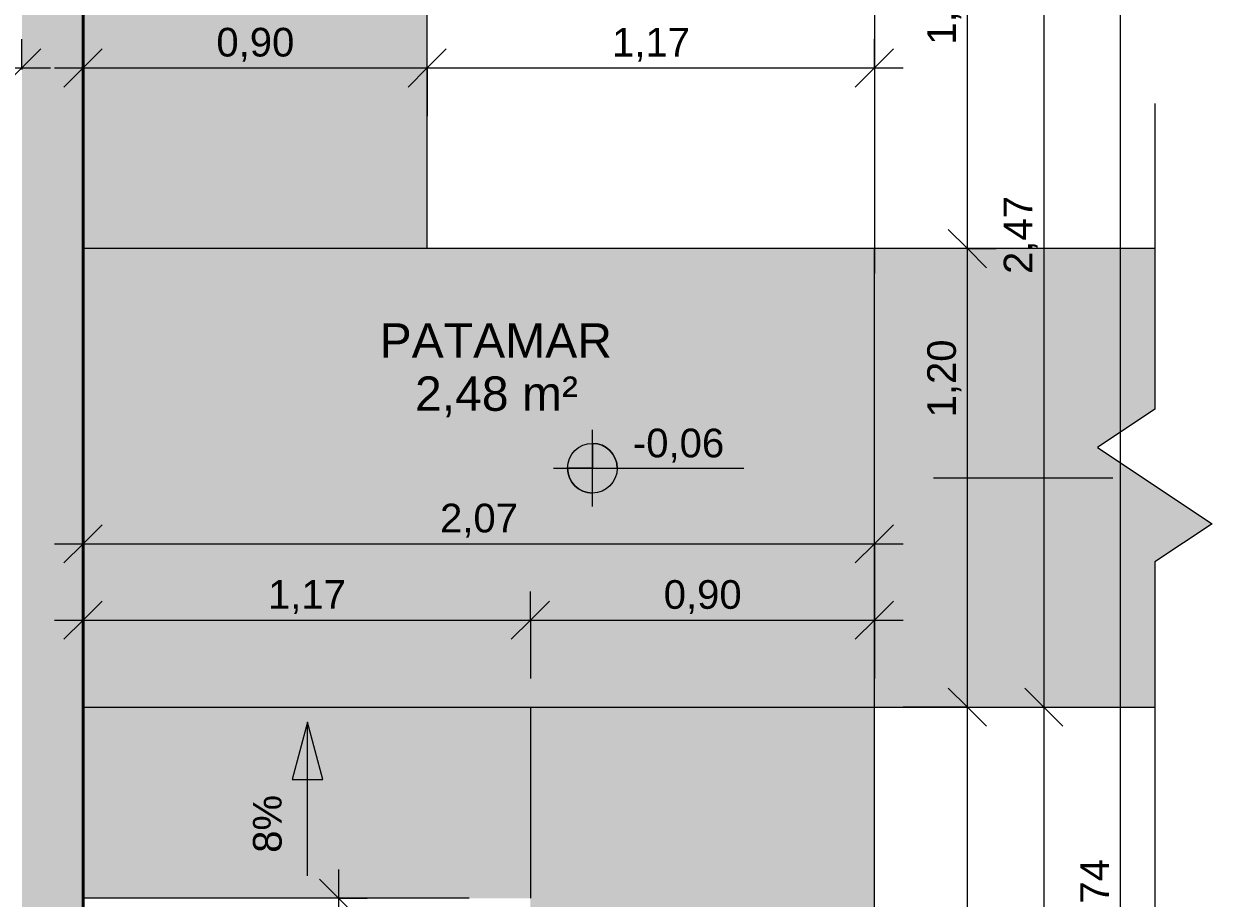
# Model space of a CAD drawing. Header units: metres. Extents: x -10.5 to 2.8, y -19.6 to -9.5.
# Tile 38 of 39: x -0.8 to 2.3, y -14.2 to -11.9. Entities that reach past the tile are written whole.
import ezdxf

# ---------------------------------------------------------------- set-up
doc = ezdxf.new("R2010")
doc.units = ezdxf.units.M
for name, color, linetype, lineweight in [('A-ANNO-DIMS', 7, 'Continuous', 9), ('A-ANNO-DIMS-50', 7, 'Continuous', 9), ('A-DETL-GENF', 7, 'Continuous', 5), ('A-FLOR', 7, 'Continuous', 5), ('A-FLOR-PATT', 7, 'Continuous', 5), ('A-WALL-PATT', 7, 'Continuous', 5), ('G-ANNO-DIMS', 7, 'Continuous', 9), ('G-ANNO-TEXT', 7, 'Continuous', 9), ('I-WALL', 7, 'Continuous', 5)]:
    doc.layers.add(name, color=color, linetype=linetype, lineweight=lineweight)
doc.layers.add('A-DETL', color=7, linetype='Continuous', lineweight=5, true_color=0x00a600)
doc.styles.add('Arial_1', font='arial.ttf', dxfattribs={"height": 0.075})
doc.styles.add('Arial_3', font='arial.ttf', dxfattribs={"height": 0.09})
doc.dimstyles.new('Com_linha__ref__contínua__-_Cor_Vermelha_Arial_1_5mm', dxfattribs={"dimscale": 0.3048, "dimtxt": 0.076519, "dimasz": 0.328084, "dimexe": 0.246063, "dimexo": 0.246063, "dimgap": 0.024606, "dimtad": 1, "dimrnd": 0.01, "dimzin": 0, "dimdsep": 46, "dimtxsty": 'Arial_1', "dimblk1": 'OBLIQUE', "dimblk2": 'OBLIQUE', "dimsah": 1, "dimcen": 0.09, "dimdle": 0.246063, "dimazin": 0, "dimtfac": 1, "dimtdec": 4, "dimtix": 1, "dimtmove": 0, "dimatfit": 3, "dimfxl": 1, "dimtvp": 1, "dimtolj": 1, "dimtzin": 0, "dimarcsym": 2})
doc.dimstyles.new('Com_linha__ref__contínua__-_Cor_Vermelha_Arial_1_5mm_1', dxfattribs={"dimscale": 0.3048, "dimtxt": 0.076519, "dimasz": 0.328084, "dimexe": 0.246063, "dimexo": 0.246063, "dimgap": 0.024606, "dimtad": 1, "dimrnd": 0.01, "dimzin": 0, "dimdsep": 46, "dimtxsty": 'Arial_1', "dimblk1": 'OBLIQUE', "dimblk2": 'OBLIQUE', "dimsah": 1, "dimcen": 0.09, "dimdle": 0.246063, "dimazin": 0, "dimtfac": 1, "dimtdec": 4, "dimtix": 1, "dimtmove": 2, "dimatfit": 3, "dimfxl": 1, "dimtvp": 1, "dimtolj": 1, "dimtzin": 0, "dimarcsym": 2})
doc.dimstyles.new('Com_linha__ref__contínua__-_Cor_Vermelha_Arial_1_5mm_2_1', dxfattribs={"dimscale": 0.3048, "dimtxt": 0.076519, "dimasz": 0.328084, "dimexe": 0.246063, "dimexo": 0.246063, "dimgap": 0.024606, "dimtad": 1, "dimdec": 1, "dimlfac": 100, "dimrnd": 0.1, "dimdsep": 46, "dimtxsty": 'Arial_1', "dimblk1": 'OBLIQUE', "dimblk2": 'OBLIQUE', "dimsah": 1, "dimcen": 0.09, "dimdle": 0.246063, "dimazin": 0, "dimtfac": 1, "dimtdec": 4, "dimtix": 1, "dimtmove": 2, "dimatfit": 3, "dimfxl": 1, "dimtvp": 1, "dimtolj": 1, "dimtzin": 0, "dimarcsym": 2})

# ---------------------------------------------------------------- blocks, each defined once
blk = doc.blocks.new('Linha de interrupção - Linha de interrupção-2104210-NIVEL TERREO')
at = {"layer": 'A-DETL-GENF'}
for p, q in [((0.1, 0.15), (-0.1, -0.15)), ((0.2, 0), (0.1, 0.15)), ((-0.2, 0), (-1.2344, 0)), ((-0.1, -0.15), (-0.2, 0)), ((1, 0), (0.2, 0))]:
    blk.add_line(p, q, dxfattribs=at)
blk = doc.blocks.new('Elevações de ponto - Cota de elevação - planta-402364-NIVEL TERREO')
at = {"layer": 'G-ANNO-DIMS'}
h = blk.add_hatch(color=256, dxfattribs=at)
edge = h.paths.add_edge_path()
edge.add_line((-0.002, 0.0013), (-0.002, 0))
edge.add_line((-0.002, 0), (-0.0033, 0))
edge.add_arc((-0.002, 0), 0.0013, 90, 180, ccw=False)
h = blk.add_hatch(color=256, dxfattribs=at)
edge = h.paths.add_edge_path()
edge.add_arc((-0.002, 0), 0.0013, -90, 0, ccw=False)
edge.add_line((-0.002, -0.0013), (-0.002, 0))
edge.add_line((-0.002, 0), (-0.0007, 0))
for p, q in [((-0.002, -0.002), (-0.002, 0.002)), ((-0.002, 0.0013), (-0.002, 0)), ((-0.00403, 0), (0.005929, 0)), ((-0.002, 0), (-0.0033, 0)), ((-0.002, -0.0013), (-0.002, 0)), ((-0.002, 0), (-0.0007, 0))]:
    blk.add_line(p, q, dxfattribs=at)
blk.add_circle((-0.002, 0), 0.0013, dxfattribs=at)
for start, end in [(360, 90), (180, 270)]:
    blk.add_arc((-0.002, 0), 0.0013, start, end, dxfattribs=at)
blk = doc.blocks.new('DIMBLOCK35-NIVEL TERREO')
at = {"layer": 'A-ANNO-DIMS-50', "color": 242, "true_color": 0xbd2b2e, "transparency": 16777216}
for p, q in [((1.8494, -11.235), (1.7994, -11.185)), ((1.8494, -11.235), (-0.5886, -11.235)), ((1.8494, -11.235), (1.8494, -13.705)), ((1.8494, -11.235), (1.8994, -11.285)), ((1.8494, -11.235), (1.9244, -11.235)), ((1.8494, -13.705), (1.7994, -13.655)), ((1.8494, -13.705), (1.8451, -13.705)), ((1.8494, -13.705), (1.8994, -13.755)), ((1.8494, -13.705), (1.9244, -13.705))]:
    blk.add_line(p, q, dxfattribs=at)
at = {"layer": 'A-ANNO-DIMS-50', "color": 0, "transparency": 16777216, "insert": (1.7445, -12.5713), "char_height": 0.075, "width": 0.242979, "attachment_point": 1, "rotation": 90, "line_spacing_factor": 0.941778, "style": 'Arial_1'}
blk.add_mtext('2,47', dxfattribs=at)
blk = doc.blocks.new('_Oblique')
at = {"color": 0, "linetype": 'ByBlock', "lineweight": -2}
blk.add_line((-0.5, -0.5), (0.5, 0.5), dxfattribs=at)
blk = doc.blocks.new('DIMBLOCK36-NIVEL TERREO')
at = {"layer": 'A-ANNO-DIMS-50', "color": 242, "true_color": 0xbd2b2e, "transparency": 16777216}
for p, q in [((1.8494, -13.705), (1.7994, -13.655)), ((1.8494, -13.705), (1.8451, -13.705)), ((1.8494, -13.705), (1.8494, -18.15)), ((1.8494, -13.705), (1.8994, -13.755)), ((1.8494, -13.705), (1.9244, -13.705)), ((1.8494, -18.075), (1.7994, -18.025)), ((1.8494, -18.075), (1.4814, -18.075)), ((1.8494, -18.075), (1.8994, -18.125)), ((1.8494, -18.075), (1.9244, -18.075))]:
    blk.add_line(p, q, dxfattribs=at)
at = {"layer": 'A-ANNO-DIMS-50', "color": 0, "transparency": 16777216, "insert": (1.7445, -15.9913), "char_height": 0.075, "width": 0.242979, "attachment_point": 1, "rotation": 90, "line_spacing_factor": 0.941778, "style": 'Arial_1'}
blk.add_mtext('4,37', dxfattribs=at)
blk = doc.blocks.new('DIMBLOCK37-NIVEL TERREO')
at = {"layer": 'A-ANNO-DIMS-50', "color": 242, "true_color": 0xbd2b2e, "transparency": 16777216}
for p, q in [((2.0494, -10.335), (1.9994, -10.285)), ((2.0494, -10.26), (2.0494, -18.15)), ((2.0494, -10.335), (0.3114, -10.335)), ((2.0494, -10.335), (2.0994, -10.385)), ((2.0494, -10.335), (2.1244, -10.335)), ((2.0494, -18.075), (1.9994, -18.025)), ((2.0494, -18.075), (1.4814, -18.075)), ((2.0494, -18.075), (2.0994, -18.125)), ((2.0494, -18.075), (2.1244, -18.075))]:
    blk.add_line(p, q, dxfattribs=at)
at = {"layer": 'A-ANNO-DIMS-50', "color": 0, "transparency": 16777216, "insert": (1.9445, -14.3063), "char_height": 0.075, "width": 0.242979, "attachment_point": 1, "rotation": 90, "line_spacing_factor": 0.941778, "style": 'Arial_1'}
blk.add_mtext('7,74', dxfattribs=at)
blk = doc.blocks.new('DIMBLOCK39-NIVEL TERREO')
at = {"layer": 'A-ANNO-DIMS-50', "color": 242, "true_color": 0xbd2b2e, "transparency": 16777216}
for p, q in [((-0.6636, -11.8321), (-0.6636, -11.7571)), ((1.4064, -11.8321), (1.4064, -11.7571)), ((-0.6636, -11.8321), (-0.6136, -11.7821)), ((1.4064, -11.8321), (1.4564, -11.7821)), ((-0.7386, -11.8321), (1.4814, -11.8321)), ((-0.6636, -11.8321), (-0.7136, -11.8821)), ((-0.6636, -11.8321), (-0.6636, -11.8364)), ((1.4064, -11.8321), (1.3564, -11.8821)), ((1.4064, -11.8321), (1.4064, -12.43))]:
    blk.add_line(p, q, dxfattribs=at)
at = {"layer": 'A-ANNO-DIMS-50', "color": 0, "transparency": 16777216, "insert": (0.3461, -11.7272), "char_height": 0.075, "width": 0.242979, "attachment_point": 1, "line_spacing_factor": 0.941778, "style": 'Arial_1'}
blk.add_mtext('2,07', dxfattribs=at)
blk = doc.blocks.new('DIMBLOCK40-NIVEL TERREO')
at = {"layer": 'A-ANNO-DIMS-50', "color": 242, "true_color": 0xbd2b2e, "transparency": 16777216}
for p, q in [((0.2364, -10.0696), (0.2364, -9.9946)), ((1.4064, -10.0696), (1.4064, -9.9946)), ((0.2364, -10.0696), (0.2864, -10.0196)), ((1.4064, -10.0696), (1.4564, -10.0196)), ((0.1614, -10.0696), (1.4814, -10.0696)), ((0.2364, -10.0696), (0.1864, -10.1196)), ((0.2364, -10.0696), (0.2364, -10.26)), ((1.4064, -10.0696), (1.3564, -10.1196)), ((1.4064, -10.0696), (1.4064, -12.5698))]:
    blk.add_line(p, q, dxfattribs=at)
at = {"layer": 'A-ANNO-DIMS-50', "color": 0, "transparency": 16777216, "insert": (0.7202, -9.9647), "char_height": 0.075, "width": 0.242979, "attachment_point": 1, "line_spacing_factor": 0.941778, "style": 'Arial_1'}
blk.add_mtext('1,17', dxfattribs=at)
blk = doc.blocks.new('DIMBLOCK45-NIVEL TERREO')
at = {"layer": 'A-ANNO-DIMS-50', "color": 242, "true_color": 0xbd2b2e, "transparency": 16777216}
for p, q in [((0.005, -14.1299), (0.005, -15.39)), ((0.005, -14.2049), (-0.045, -14.1549)), ((0.005, -14.2049), (0.0007, -14.2049)), ((0.005, -14.2049), (0.055, -14.2549)), ((0.005, -14.2049), (0.08, -14.2049)), ((0.005, -15.315), (-0.045, -15.265)), ((0.005, -15.315), (0.0007, -15.315)), ((0.005, -15.315), (0.055, -15.365)), ((0.005, -15.315), (0.08, -15.315))]:
    blk.add_line(p, q, dxfattribs=at)
at = {"layer": 'A-ANNO-DIMS-50', "color": 0, "transparency": 16777216, "insert": (-0.0999, -15.0373), "char_height": 0.075, "width": 0.207662, "attachment_point": 1, "rotation": 90, "line_spacing_factor": 0.941778, "style": 'Arial_1'}
blk.add_mtext('111', dxfattribs=at)
blk = doc.blocks.new('DIMBLOCK58-NIVEL TERREO')
at = {"layer": 'A-ANNO-DIMS-50', "color": 242, "true_color": 0xbd2b2e, "transparency": 16777216}
for p, q in [((-3.2237, -12.0321), (-3.2237, -11.9571)), ((-0.8236, -12.0321), (-0.8236, -11.9571)), ((-3.2237, -12.0321), (-3.1737, -11.9821)), ((-0.8236, -12.0321), (-0.7736, -11.9821)), ((-3.2987, -12.0321), (-0.7486, -12.0321)), ((-3.2237, -12.0321), (-3.2737, -12.0821)), ((-3.2237, -12.0321), (-3.2237, -12.0364)), ((-0.8236, -12.0321), (-0.8736, -12.0821)), ((-0.8236, -12.0321), (-0.8236, -12.0364))]:
    blk.add_line(p, q, dxfattribs=at)
at = {"layer": 'A-ANNO-DIMS-50', "color": 0, "transparency": 16777216, "insert": (-2.1249, -11.9272), "char_height": 0.075, "width": 0.242979, "attachment_point": 1, "line_spacing_factor": 0.941778, "style": 'Arial_1'}
blk.add_mtext('2,40', dxfattribs=at)
blk = doc.blocks.new('DIMBLOCK83-NIVEL TERREO')
at = {"layer": 'A-ANNO-DIMS-50', "color": 242, "true_color": 0xbd2b2e, "transparency": 16777216}
for p, q in [((1.6494, -13.705), (1.5994, -13.655)), ((1.6494, -13.705), (1.4814, -13.705)), ((1.6494, -18.15), (1.6494, -13.705)), ((1.6494, -13.705), (1.6994, -13.755)), ((1.6494, -13.705), (1.7244, -13.705)), ((1.6494, -18.075), (1.5994, -18.025)), ((1.6494, -18.075), (1.4814, -18.075)), ((1.6494, -18.075), (1.6994, -18.125)), ((1.6494, -18.075), (1.7244, -18.075))]:
    blk.add_line(p, q, dxfattribs=at)
at = {"layer": 'A-ANNO-DIMS-50', "color": 0, "transparency": 16777216, "insert": (1.5445, -15.9913), "char_height": 0.075, "width": 0.242979, "attachment_point": 1, "rotation": 90, "line_spacing_factor": 0.941778, "style": 'Arial_1'}
blk.add_mtext('4,37', dxfattribs=at)
blk = doc.blocks.new('DIMBLOCK84-NIVEL TERREO')
at = {"layer": 'A-ANNO-DIMS-50', "color": 242, "true_color": 0xbd2b2e, "transparency": 16777216}
for p, q in [((1.6494, -12.505), (1.5994, -12.455)), ((1.6494, -12.505), (1.4814, -12.505)), ((1.6494, -13.705), (1.6494, -12.505)), ((1.6494, -12.505), (1.6994, -12.555)), ((1.6494, -12.505), (1.7244, -12.505)), ((1.6494, -13.705), (1.5994, -13.655)), ((1.6494, -13.705), (1.4814, -13.705)), ((1.6494, -13.705), (1.6994, -13.755)), ((1.6494, -13.705), (1.7244, -13.705))]:
    blk.add_line(p, q, dxfattribs=at)
at = {"layer": 'A-ANNO-DIMS-50', "color": 0, "transparency": 16777216, "insert": (1.5445, -12.9467), "char_height": 0.075, "width": 0.242979, "attachment_point": 1, "rotation": 90, "line_spacing_factor": 0.941778, "style": 'Arial_1'}
blk.add_mtext('1,20', dxfattribs=at)
blk = doc.blocks.new('DIMBLOCK85-NIVEL TERREO')
at = {"layer": 'A-ANNO-DIMS-50', "color": 242, "true_color": 0xbd2b2e, "transparency": 16777216}
for p, q in [((1.6494, -11.235), (1.5994, -11.185)), ((1.6494, -12.505), (1.6494, -11.16)), ((1.6494, -11.235), (-0.5886, -11.235)), ((1.6494, -11.235), (1.6994, -11.285)), ((1.6494, -11.235), (1.7244, -11.235)), ((1.6494, -12.505), (1.5994, -12.455)), ((1.6494, -12.505), (1.4814, -12.505)), ((1.6494, -12.505), (1.6994, -12.555)), ((1.6494, -12.505), (1.7244, -12.505))]:
    blk.add_line(p, q, dxfattribs=at)
at = {"layer": 'A-ANNO-DIMS-50', "color": 0, "transparency": 16777216, "insert": (1.5445, -11.9713), "char_height": 0.075, "width": 0.242979, "attachment_point": 1, "rotation": 90, "line_spacing_factor": 0.941778, "style": 'Arial_1'}
blk.add_mtext('1,27', dxfattribs=at)
blk = doc.blocks.new('DIMBLOCK89-NIVEL TERREO')
at = {"layer": 'A-ANNO-DIMS-50', "color": 242, "true_color": 0xbd2b2e, "transparency": 16777216}
for p, q in [((-0.6636, -12.0321), (-0.6636, -11.9571)), ((0.2364, -12.0321), (0.2364, -11.9571)), ((-0.6636, -12.0321), (-0.6136, -11.9821)), ((0.2364, -12.0321), (0.2864, -11.9821)), ((-0.7386, -12.0321), (0.2364, -12.0321)), ((-0.6636, -12.0321), (-0.7136, -12.0821)), ((-0.6636, -12.0321), (-0.6636, -12.0364)), ((0.2364, -12.0321), (0.1864, -12.0821)), ((0.2364, -12.0321), (0.2364, -12.1581))]:
    blk.add_line(p, q, dxfattribs=at)
at = {"layer": 'A-ANNO-DIMS-50', "color": 0, "transparency": 16777216, "insert": (-0.3148, -11.9272), "char_height": 0.075, "width": 0.242979, "attachment_point": 1, "line_spacing_factor": 0.941778, "style": 'Arial_1'}
blk.add_mtext('0,90', dxfattribs=at)
blk = doc.blocks.new('DIMBLOCK90-NIVEL TERREO')
at = {"layer": 'A-ANNO-DIMS-50', "color": 242, "true_color": 0xbd2b2e, "transparency": 16777216}
for p, q in [((0.2364, -12.0321), (0.2364, -11.9571)), ((1.4064, -12.0321), (1.4064, -11.9571)), ((0.2364, -12.0321), (0.2864, -11.9821)), ((1.4064, -12.0321), (1.4564, -11.9821)), ((0.2364, -12.0321), (0.1864, -12.0821)), ((0.2364, -12.0321), (1.4814, -12.0321)), ((0.2364, -12.0321), (0.2364, -12.1581)), ((1.4064, -12.0321), (1.3564, -12.0821)), ((1.4064, -12.0321), (1.4064, -12.43))]:
    blk.add_line(p, q, dxfattribs=at)
at = {"layer": 'A-ANNO-DIMS-50', "color": 0, "transparency": 16777216, "insert": (0.7202, -11.9272), "char_height": 0.075, "width": 0.242979, "attachment_point": 1, "line_spacing_factor": 0.941778, "style": 'Arial_1'}
blk.add_mtext('1,17', dxfattribs=at)
blk = doc.blocks.new('DIMBLOCK97-NIVEL TERREO')
at = {"layer": 'A-ANNO-DIMS-50', "color": 242, "true_color": 0xbd2b2e, "transparency": 16777216}
for p, q in [((-0.6636, -13.4774), (-0.6636, -13.4024)), ((-0.6636, -13.4774), (-0.6136, -13.4274)), ((0.5064, -13.4774), (0.5064, -13.4024)), ((0.5064, -13.4774), (0.5564, -13.4274)), ((-0.7386, -13.4774), (0.5064, -13.4774)), ((-0.6636, -13.4774), (-0.7136, -13.5274)), ((-0.6636, -13.4774), (-0.6636, -13.4817)), ((0.5064, -13.4774), (0.4564, -13.5274)), ((0.5064, -13.4774), (0.5064, -13.63))]:
    blk.add_line(p, q, dxfattribs=at)
at = {"layer": 'A-ANNO-DIMS-50', "color": 0, "transparency": 16777216, "insert": (-0.1798, -13.3725), "char_height": 0.075, "width": 0.242979, "attachment_point": 1, "line_spacing_factor": 0.941778, "style": 'Arial_1'}
blk.add_mtext('1,17', dxfattribs=at)
blk = doc.blocks.new('DIMBLOCK98-NIVEL TERREO')
at = {"layer": 'A-ANNO-DIMS-50', "color": 242, "true_color": 0xbd2b2e, "transparency": 16777216}
for p, q in [((0.5064, -13.4774), (0.5064, -13.4024)), ((0.5064, -13.4774), (0.5564, -13.4274)), ((1.4064, -13.4774), (1.4064, -13.4024)), ((1.4064, -13.4774), (1.4564, -13.4274)), ((0.5064, -13.4774), (0.4564, -13.5274)), ((0.5064, -13.4774), (1.4814, -13.4774)), ((0.5064, -13.4774), (0.5064, -13.63)), ((1.4064, -13.4774), (1.3564, -13.5274)), ((1.4064, -13.4774), (1.4064, -13.63))]:
    blk.add_line(p, q, dxfattribs=at)
at = {"layer": 'A-ANNO-DIMS-50', "color": 0, "transparency": 16777216, "insert": (0.8552, -13.3725), "char_height": 0.075, "width": 0.242979, "attachment_point": 1, "line_spacing_factor": 0.941778, "style": 'Arial_1'}
blk.add_mtext('0,90', dxfattribs=at)
blk = doc.blocks.new('DIMBLOCK99-NIVEL TERREO')
at = {"layer": 'A-ANNO-DIMS-50', "color": 242, "true_color": 0xbd2b2e, "transparency": 16777216}
for p, q in [((-0.6636, -13.2774), (-0.6636, -13.2024)), ((1.4064, -13.2774), (1.4064, -13.2024)), ((-0.6636, -13.2774), (-0.6136, -13.2274)), ((1.4064, -13.2774), (1.4564, -13.2274)), ((-0.7386, -13.2774), (1.4814, -13.2774)), ((-0.6636, -13.2774), (-0.7136, -13.3274)), ((-0.6636, -13.2774), (-0.6636, -13.2817)), ((1.4064, -13.2774), (1.3564, -13.3274)), ((1.4064, -13.2774), (1.4064, -13.63))]:
    blk.add_line(p, q, dxfattribs=at)
at = {"layer": 'A-ANNO-DIMS-50', "color": 0, "transparency": 16777216, "insert": (0.2702, -13.1725), "char_height": 0.075, "width": 0.242979, "attachment_point": 1, "line_spacing_factor": 0.941778, "style": 'Arial_1'}
blk.add_mtext('2,07', dxfattribs=at)

msp = doc.modelspace()

# ---------------------------------------------------------------- hatches: boundary and pattern name
at = {"layer": 'A-DETL-GENF'}
msp.add_hatch(color=256, dxfattribs=at).paths.add_polyline_path([(1.561, -13.1465), (1.561, -13.0636), (1.4064, -13.105)])
at = {"layer": 'A-FLOR-PATT', "true_color": 0xd8d8d8}
h = msp.add_hatch(color=254, dxfattribs=at)
h.paths.add_polyline_path([(0.5064, -18.075), (1.4064, -18.075), (1.4064, -13.705), (0.5064, -13.705), (0.5064, -16.075), (0.5264, -16.075), (0.5264, -16.175), (0.5464, -16.175), (0.5458, -17.375), (0.5264, -17.375), (0.5264, -17.475), (0.5064, -17.475)])
h.paths.add_polyline_path([(-8.3236, -15.315), (-7.7037, -15.315), (-7.7037, -11.235), (-7.1936, -11.235), (-7.1936, -11.215), (-7.0936, -11.215), (-7.0936, -11.195), (-5.5936, -11.1952), (-5.5936, -11.215), (-5.4936, -11.215), (-5.4936, -11.235), (-4.6836, -11.235), (-4.6836, -11.215), (-4.5836, -11.215), (-4.5836, -11.195), (-3.7836, -11.1953), (-3.7836, -11.215), (-3.6836, -11.215), (-3.6836, -11.235), (-2.8736, -11.235), (-2.8736, -11.215), (-2.7736, -11.215), (-2.7736, -11.195), (-1.2736, -11.1952), (-1.2736, -11.215), (-1.1736, -11.215), (-1.1736, -11.235), (-0.6636, -11.235), (-0.6636, -12.505), (0.2364, -12.505), (0.2364, -10.335), (-8.6037, -10.335), (-8.6037, -13.115), (-9.2336, -13.115), (-9.2336, -15.315), (-8.3336, -15.315)])
for points in [[(0.5064, -13.705), (1.4064, -13.705), (1.4064, -12.505), (-0.6636, -12.505), (-0.6636, -13.705), (-0.5059, -13.705)], [(0.5064, -14.2049), (0.5064, -13.705), (-0.6636, -13.705), (-0.6636, -14.2049), (0.4964, -14.2049)]]:
    msp.add_hatch(color=254, dxfattribs=at).paths.add_polyline_path(points)
h = msp.add_hatch(color=254, dxfattribs=at)
h.paths.add_polyline_path([(1.4064, -13.105), (1.561, -13.0636), (1.561, -13.1465)])
h.paths.add_polyline_path([(1.9899, -13.705), (2.1399, -13.705), (2.1399, -13.325), (2.2899, -13.225), (1.9899, -13.025), (2.1399, -12.925), (2.1399, -12.505), (1.4064, -12.505), (1.4064, -13.705)])
at = {"layer": 'A-WALL-PATT', "true_color": 0x808080}
h = msp.add_hatch(color=8, dxfattribs=at)
h.paths.add_polyline_path([(-0.7436, -15.315), (-0.6636, -15.315), (-0.6636, -11.235), (-0.8236, -11.235), (-0.8236, -15.315)])
h.paths.add_polyline_path([(-0.8136, -11.545), (-0.8136, -11.245), (-0.6736, -11.245), (-0.6736, -11.545)])
at = {"layer": 'G-ANNO-DIMS'}
msp.add_hatch(color=256, dxfattribs=at).paths.add_polyline_path([(-0.0764, -13.7439), (-0.1166, -13.8939), (-0.0362, -13.8939)])

# ---------------------------------------------------------------- linework, layer by layer
at = {"layer": 'A-DETL', "color": 7, "lineweight": 25}
msp.add_line((1.561, -13.105), (2.0299, -13.105), dxfattribs=at)
at = {"layer": 'A-FLOR'}
for p, q in [((0.2364, -12.505), (0.2364, -10.335)), ((2.1399, -12.505), (-0.6636, -12.505)), ((1.4064, -18.075), (1.4064, -12.505)), ((-0.6636, -13.705), (2.1399, -13.705)), ((0.5064, -13.705), (0.5064, -14.2049)), ((0.3464, -14.2049), (-0.6636, -14.2049))]:
    msp.add_line(p, q, dxfattribs=at)
at = {"layer": 'G-ANNO-DIMS'}
for p, q in [((-0.0764, -13.7439), (-0.1166, -13.8939)), ((-0.0362, -13.8939), (-0.0764, -13.7439)), ((-0.0764, -14.1464), (-0.0764, -13.7439)), ((-0.1166, -13.8939), (-0.0362, -13.8939))]:
    msp.add_line(p, q, dxfattribs=at)
at = {"layer": 'I-WALL', "lineweight": 50}
msp.add_line((-0.6636, -15.315), (-0.6636, -11.235), dxfattribs=at)

# ---------------------------------------------------------------- block references
at = {"layer": 'A-DETL-GENF', "rotation": 89.9999999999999}
msp.add_blockref('Linha de interrupção - Linha de interrupção-2104210-NIVEL TERREO', (2.1399, -13.125), dxfattribs=at)
at = {"layer": 'G-ANNO-DIMS', "xscale": 49.99999999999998, "yscale": 49.99999999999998, "zscale": 49.99999999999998}
msp.add_blockref('Elevações de ponto - Cota de elevação - planta-402364-NIVEL TERREO', (0.7686, -13.0795), dxfattribs=at)

# ---------------------------------------------------------------- texts
at = {"layer": 'G-ANNO-DIMS', "lineweight": 18, "insert": (0.7746, -12.9761), "char_height": 0.075, "width": 0.285563, "attachment_point": 1, "line_spacing_factor": 0.941778, "style": 'Arial_1'}
msp.add_mtext('-0,06', dxfattribs=at)
at = {"layer": 'G-ANNO-DIMS', "insert": (-0.2192, -14.0861), "char_height": 0.075, "width": 0.180887, "attachment_point": 1, "rotation": 90, "line_spacing_factor": 0.941778, "style": 'Arial_1'}
msp.add_mtext('8%', dxfattribs=at)
at = {"layer": 'G-ANNO-TEXT', "char_height": 0.09, "attachment_point": 1, "style": 'Arial_3'}
for s, insert, width in [('PATAMAR', (0.1122, -12.7005), 0.725527), ('2,48 m²', (0.2048, -12.8394), 0.505063)]:
    msp.add_mtext(s, dxfattribs=dict(at, insert=insert, width=width))

# ---------------------------------------------------------------- dimensions: what is measured, and where the dimension line sits
at = {"layer": 'A-ANNO-DIMS', "color": 242, "true_color": 0xbd2b2e}
for base, p1, p2, override, picture, middle in [((1.4064, -10.0696), (0.2364, -10.335), (1.4064, -12.6448), {"dimpost": '<>', "dimfxl": 2.589218}, 'DIMBLOCK40-NIVEL TERREO', (0.8214, -10.0244)), ((-0.8236, -12.0321), (-3.2237, -11.9614), (-0.8236, -11.9614), {"dimpost": '<>', "dimfxl": 2.4001}, 'DIMBLOCK58-NIVEL TERREO', (-2.0236, -11.9863)), ((0.2364, -12.0321), (-0.6636, -11.9614), (0.2364, -12.0831), {"dimpost": '<>', "dimfxl": 0.908196}, 'DIMBLOCK89-NIVEL TERREO', (-0.2136, -11.9863)), ((1.4064, -12.0321), (0.2364, -12.0831), (1.4064, -12.505), {"dimpost": '<>', "dimfxl": 1.243747}, 'DIMBLOCK90-NIVEL TERREO', (0.8214, -11.987)), ((1.4064, -13.2774), (-0.6636, -13.2067), (1.4064, -13.705), {"dimpost": '<>', "dimfxl": 2.129142}, 'DIMBLOCK99-NIVEL TERREO', (0.3714, -13.2316)), ((0.5064, -13.4774), (-0.6636, -13.4067), (0.5064, -13.705), {"dimpost": '<>', "dimfxl": 1.207439}, 'DIMBLOCK97-NIVEL TERREO', (-0.0786, -13.4323)), ((1.4064, -13.4774), (0.5064, -13.705), (1.4064, -13.705), {"dimpost": '<>', "dimfxl": 0.9}, 'DIMBLOCK98-NIVEL TERREO', (0.9564, -13.4316))]:
    dim = msp.add_linear_dim(base=base, p1=p1, p2=p2, dimstyle='Com_linha__ref__contínua__-_Cor_Vermelha_Arial_1_5mm', override=override, dxfattribs=at)
    dim.commit()
    dim.dimension.update_dxf_attribs({"geometry": picture, "text_midpoint": middle})
for base, p1, p2, override, picture, middle in [((2.0494, -18.075), (0.2364, -10.335), (1.4064, -18.075), {"dimpost": '<>', "dimfxl": 7.827931}, 'DIMBLOCK37-NIVEL TERREO', (2.0044, -14.205)), ((1.6494, -11.235), (1.4064, -12.505), (-0.6636, -11.235), {"dimpost": '<>', "dimfxl": 2.428539}, 'DIMBLOCK85-NIVEL TERREO', (1.6042, -11.87)), ((1.8494, -13.705), (-0.6636, -11.235), (1.9201, -13.705), {"dimpost": '<>', "dimfxl": 3.574404}, 'DIMBLOCK35-NIVEL TERREO', (1.8042, -12.47)), ((1.8494, -18.075), (1.9201, -13.705), (1.4064, -18.075), {"dimpost": '<>', "dimfxl": 4.400089}, 'DIMBLOCK36-NIVEL TERREO', (1.8036, -15.89)), ((1.6494, -13.705), (1.4064, -18.075), (1.4064, -13.705), {"dimpost": '<>', "dimfxl": 4.37}, 'DIMBLOCK83-NIVEL TERREO', (1.6036, -15.89))]:
    dim = msp.add_linear_dim(base=base, p1=p1, p2=p2, angle=90, dimstyle='Com_linha__ref__contínua__-_Cor_Vermelha_Arial_1_5mm', override=override, dxfattribs=at)
    dim.commit()
    dim.dimension.update_dxf_attribs({"geometry": picture, "text_midpoint": middle})
dim = msp.add_linear_dim(base=(1.4064, -11.8321), p1=(-0.6636, -11.7614), p2=(1.4064, -12.505), dimstyle='Com_linha__ref__contínua__-_Cor_Vermelha_Arial_1_5mm_1', override={"dimpost": '<>', "dimfxl": 2.199524}, dxfattribs=at)
dim.commit()
dim.dimension.update_dxf_attribs({"geometry": 'DIMBLOCK39-NIVEL TERREO', "text_midpoint": (0.4675, -11.7772), "dimtype": 160})
for base, p1, p2, dimstyle, override, picture, middle in [((1.6494, -12.505), (1.4064, -13.705), (1.4064, -12.505), 'Com_linha__ref__contínua__-_Cor_Vermelha_Arial_1_5mm_1', {"dimpost": '<>', "dimfxl": 1.2}, 'DIMBLOCK84-NIVEL TERREO', (1.5945, -12.8252)), ((0.005, -15.315), (0.0757, -14.2049), (0.0757, -15.315), 'Com_linha__ref__contínua__-_Cor_Vermelha_Arial_1_5mm_2_1', {"dimpost": '<>', "dimfxl": 1.1101}, 'DIMBLOCK45-NIVEL TERREO', (-0.0499, -14.9335))]:
    dim = msp.add_linear_dim(base=base, p1=p1, p2=p2, angle=90, dimstyle=dimstyle, override=override, dxfattribs=at)
    dim.commit()
    dim.dimension.update_dxf_attribs({"geometry": picture, "text_midpoint": middle, "dimtype": 160, "text_rotation": 90})

doc.saveas('drawing.dxf')
